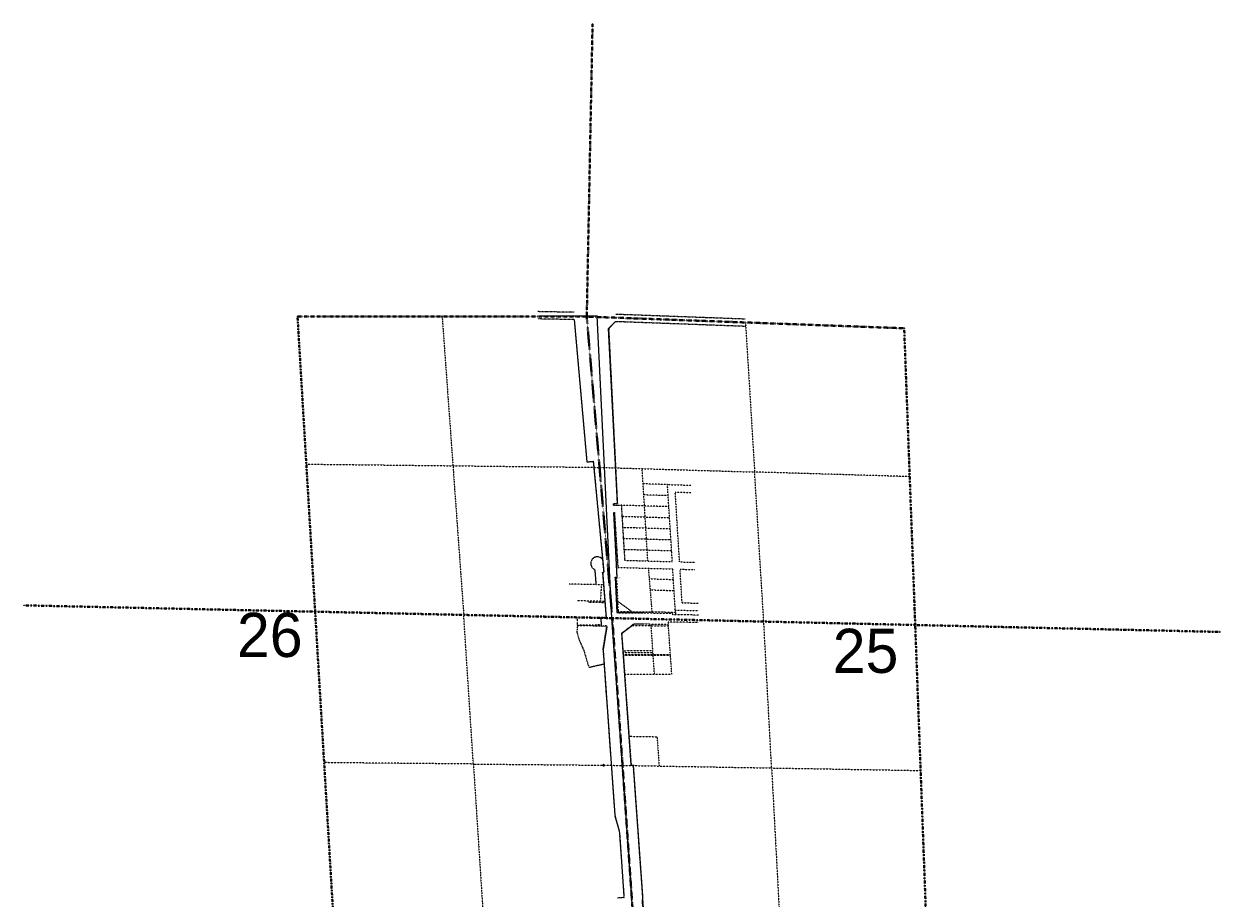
# Model space of a CAD drawing. Extents: x 372764 to 401832, y 96957 to 113289.
# Tile 11 of 11: x 383085 to 393926, y 105371 to 113289. Entities that reach past the tile are written whole.
import ezdxf
from ezdxf.enums import TextEntityAlignment as Align

# ---------------------------------------------------------------- set-up
doc = ezdxf.new("R2010")
doc.units = 0
doc.header["$MEASUREMENT"] = 0
for name, pattern in [('Eease', [0.4, 0.075, -0.05, 0.15, -0.05, 0.075]), ('Epl', [0.775, 0.325, -0.05, 0.025, -0.05, 0.325]), ('Eqtrl', [2.3, 1, -0.05, 0.2, -0.05, 1]), ('Erwl', [0.8, 0.175, -0.05, 0.35, -0.05, 0.175]), ('Esecl', [2.55, 1, -0.05, 0.2, -0.05, 0.2, -0.05, 1]), ('Esixl', [0.8, 0.375, -0.05, 0.375]), ('Euease', [0.6, 0.125, -0.05, 0.25, -0.05, 0.125])]:
    doc.linetypes.add(name, pattern=pattern)
for name, color, linetype, lineweight in [('Default', 7, 'Continuous', 13), ('E_ALI', 51, 'Continuous', 18), ('E_MISCPROP', 31, 'Continuous', 18), ('E_RW_Easement', 230, 'Eease', 25), ('E_RW_EasementUtility', 231, 'Euease', 25), ('E_RW_Existing', 80, 'Erwl', 25), ('E_RW_GP', 231, 'Continuous', 25), ('E_RW_IP', 231, 'Continuous', 25), ('E_RW_SixteenthLine', 231, 'Esixl', 25), ('P_RW_AccessPreviousProject-Diamonds', 1, 'Eaccp', 25), ('P_RW_PropertyConnector', 7, 'Continuous', 40), ('P_RW_PropertyLine', 2, 'Epl', 25), ('P_RW_QuarterLine', 1, 'Eqtrl', 40), ('P_RW_SectionCorner', 1, 'Continuous', 25), ('P_RW_SectionLine', 1, 'Esecl', 40)]:
    doc.layers.add(name, color=color, linetype=linetype, lineweight=lineweight)
doc.styles.add('050_120', font='dgn000.shx', dxfattribs={"height": 5.999988})
doc.styles.add('Style-dot_font5', font='dot_font5.shx')
doc.styles.add('Styledgn000', font='dgn000.shx')
doc.linetypes.add('Eaccp', pattern='A,1e-06,[1,ACCP.shx,S=0.005,R=0,X=0,Y=-0.0145],-0.105', length=0.105001)

# ---------------------------------------------------------------- blocks, each defined once
blk = doc.blocks.new('SEC')
at = {"layer": 'P_RW_SectionCorner'}
for p, q in [((6, 0), (-6, 0)), ((0, 6), (0, -6))]:
    blk.add_line(p, q, dxfattribs=at)
for radius in [9.28, 6.04]:
    blk.add_circle((0, 0), radius, dxfattribs=at)
blk = doc.blocks.new('SEC1')
at = {"layer": 'P_RW_SectionCorner'}
for p, q in [((2, 0), (-2, 0)), ((0, 2), (0, -2))]:
    blk.add_line(p, q, dxfattribs=at)
for radius in [2.32, 1.51]:
    blk.add_circle((0, 0), radius, dxfattribs=at)
blk = doc.blocks.new('SEC4')
at = {"layer": 'P_RW_SectionCorner'}
for p, q in [((2, 0), (-2, 0)), ((0, 2), (0, -2))]:
    blk.add_line(p, q, dxfattribs=at)
for radius in [2.32, 1.51]:
    blk.add_circle((0, 0), radius, dxfattribs=at)
blk = doc.blocks.new('SEC8')
at = {"layer": 'P_RW_SectionCorner'}
for p, q in [((2, 0), (-2, 0)), ((0, 2), (0, -2))]:
    blk.add_line(p, q, dxfattribs=at)
for radius in [2.32, 1.51]:
    blk.add_circle((0, 0), radius, dxfattribs=at)
blk = doc.blocks.new('SEC15')
at = {"layer": 'P_RW_SectionCorner'}
for p, q in [((2, 0), (-2, 0)), ((0, 2), (0, -2))]:
    blk.add_line(p, q, dxfattribs=at)
for radius in [2.32, 1.51]:
    blk.add_circle((0, 0), radius, dxfattribs=at)
blk = doc.blocks.new('SEC19')
at = {"layer": 'P_RW_SectionCorner'}
for p, q in [((2, 0), (-2, 0)), ((0, 2), (0, -2))]:
    blk.add_line(p, q, dxfattribs=at)
for radius in [2.32, 1.51]:
    blk.add_circle((0, 0), radius, dxfattribs=at)
blk = doc.blocks.new('SEC23')
at = {"layer": 'P_RW_SectionCorner'}
for p, q in [((2, 0), (-2, 0)), ((0, 2), (0, -2))]:
    blk.add_line(p, q, dxfattribs=at)
for radius in [2.32, 1.51]:
    blk.add_circle((0, 0), radius, dxfattribs=at)
blk = doc.blocks.new('POST')
at = {"layer": 'E_MISCPROP'}
for radius in [4, 0.5]:
    blk.add_circle((0, 0), radius, dxfattribs=at)
at = {"layer": 'E_MISCPROP', "style": 'Style-dot_font5'}
blk.add_text('POST', height=12, dxfattribs=at).set_placement((10, 0), align=Align.MIDDLE_LEFT)
blk = doc.blocks.new('POST5')
at = {"layer": 'E_RW_GP'}
for radius in [0.5, 0.0625]:
    blk.add_circle((0, 0), radius, dxfattribs=at)
at = {"layer": 'E_RW_GP', "style": 'Styledgn000'}
blk.add_text('POST', height=1.5, dxfattribs=at).set_placement((1, 0), align=Align.MIDDLE_LEFT)
blk = doc.blocks.new('POST6')
at = {"layer": 'E_RW_GP'}
for radius in [0.5, 0.0625]:
    blk.add_circle((0, 0), radius, dxfattribs=at)
at = {"layer": 'E_RW_GP', "style": 'Styledgn000'}
blk.add_text('POST', height=1.5, dxfattribs=at).set_placement((1, 0), align=Align.MIDDLE_LEFT)
blk = doc.blocks.new('POST14')
at = {"layer": 'E_RW_GP'}
for radius in [0.5, 0.0625]:
    blk.add_circle((0, 0), radius, dxfattribs=at)
at = {"layer": 'E_RW_GP', "style": 'Styledgn000'}
blk.add_text('POST', height=1.5, dxfattribs=at).set_placement((1, 0), align=Align.MIDDLE_LEFT)
blk = doc.blocks.new('POST19')
at = {"layer": 'E_RW_GP'}
for radius in [0.5, 0.0625]:
    blk.add_circle((0, 0), radius, dxfattribs=at)
at = {"layer": 'E_RW_GP', "style": 'Styledgn000'}
blk.add_text('POST', height=1.5, dxfattribs=at).set_placement((1, 0), align=Align.MIDDLE_LEFT)
blk = doc.blocks.new('POST21')
at = {"layer": 'E_RW_GP'}
for radius in [0.5, 0.0625]:
    blk.add_circle((0, 0), radius, dxfattribs=at)
at = {"layer": 'E_RW_GP', "style": 'Styledgn000'}
blk.add_text('POST', height=1.5, dxfattribs=at).set_placement((1, 0), align=Align.MIDDLE_LEFT)
blk = doc.blocks.new('POST25')
at = {"layer": 'E_RW_GP'}
for radius in [0.5, 0.0625]:
    blk.add_circle((0, 0), radius, dxfattribs=at)
at = {"layer": 'E_RW_GP', "style": 'Styledgn000'}
blk.add_text('POST', height=1.5, dxfattribs=at).set_placement((1, 0), align=Align.MIDDLE_LEFT)
blk = doc.blocks.new('POST26')
at = {"layer": 'E_RW_GP'}
for radius in [0.5, 0.0625]:
    blk.add_circle((0, 0), radius, dxfattribs=at)
at = {"layer": 'E_RW_GP', "style": 'Styledgn000'}
blk.add_text('POST', height=1.5, dxfattribs=at).set_placement((1, 0), align=Align.MIDDLE_LEFT)
blk = doc.blocks.new('POST29')
at = {"layer": 'E_RW_GP'}
for radius in [0.5, 0.0625]:
    blk.add_circle((0, 0), radius, dxfattribs=at)
at = {"layer": 'E_RW_GP', "style": 'Styledgn000'}
blk.add_text('POST', height=1.5, dxfattribs=at).set_placement((1, 0), align=Align.MIDDLE_LEFT)
blk = doc.blocks.new('POST33')
at = {"layer": 'E_RW_GP'}
for radius in [0.5, 0.0625]:
    blk.add_circle((0, 0), radius, dxfattribs=at)
at = {"layer": 'E_RW_GP', "style": 'Styledgn000'}
blk.add_text('POST', height=1.5, dxfattribs=at).set_placement((1, 0), align=Align.MIDDLE_LEFT)
blk = doc.blocks.new('POST34')
at = {"layer": 'E_RW_GP'}
for radius in [0.5, 0.0625]:
    blk.add_circle((0, 0), radius, dxfattribs=at)
at = {"layer": 'E_RW_GP', "style": 'Styledgn000'}
blk.add_text('POST', height=1.5, dxfattribs=at).set_placement((1, 0), align=Align.MIDDLE_LEFT)
blk = doc.blocks.new('POST35')
at = {"layer": 'E_RW_GP'}
for radius in [0.5, 0.0625]:
    blk.add_circle((0, 0), radius, dxfattribs=at)
at = {"layer": 'E_RW_GP', "style": 'Styledgn000'}
blk.add_text('POST', height=1.5, dxfattribs=at).set_placement((1, 0), align=Align.MIDDLE_LEFT)
blk = doc.blocks.new('POST39')
at = {"layer": 'E_RW_GP'}
for radius in [0.5, 0.0625]:
    blk.add_circle((0, 0), radius, dxfattribs=at)
at = {"layer": 'E_RW_GP', "style": 'Styledgn000'}
blk.add_text('POST', height=1.5, dxfattribs=at).set_placement((1, 0), align=Align.MIDDLE_LEFT)
blk = doc.blocks.new('POST40')
at = {"layer": 'E_RW_GP'}
for radius in [0.5, 0.0625]:
    blk.add_circle((0, 0), radius, dxfattribs=at)
at = {"layer": 'E_RW_GP', "style": 'Styledgn000'}
blk.add_text('POST', height=1.5, dxfattribs=at).set_placement((1, 0), align=Align.MIDDLE_LEFT)
blk = doc.blocks.new('ZOR75')
at = {"layer": 'P_RW_PropertyConnector'}
for p, q in [((-2, 3), (2, 3)), ((2, 3), (-2, -3)), ((-2, -3), (2, -3))]:
    blk.add_line(p, q, dxfattribs=at)
blk.add_point((0, 0), dxfattribs=at)

msp = doc.modelspace()

# ---------------------------------------------------------------- linework, layer by layer
at = {"layer": 'E_ALI', "flags": 128}
msp.add_lwpolyline([(388280.86, 110646.25), (387780.89, 110640.74)], dxfattribs=at)
msp.add_lwpolyline([(388600.57, 105152.5, 0.02029224), (388593.42, 105384.83), (388413.39, 107905.03), (388413.39, 107905.03), (388280.86, 110646.25), (388280.86, 110646.25), (388280.86, 110646.25)], format="xyb", dxfattribs=at)
at = {"layer": 'E_RW_Easement', "ltscale": 0.2}
for p, q in [((388318.22, 108208.73), (388310.28, 108058.87)), ((388198.48, 108049.29), (388197.51, 108061.31)), ((388351.23, 108045.98), (388198.48, 108049.29)), ((388455.56, 108068.16), (388609.68, 107954.71)), ((388317.8, 107839.66), (388101.48, 107844.34)), ((388514.55, 107611.69), (388785.27, 107612.34)), ((388517.01, 107577.25), (388944.6, 107577.68))]:
    msp.add_line(p, q, dxfattribs=at)
at = {"layer": 'E_RW_Easement', "ltscale": 0.2, "flags": 128}
msp.add_lwpolyline([(388517.43, 107571.25), (388945.03, 107571.68)], dxfattribs=at)
at = {"layer": 'E_RW_EasementUtility', "ltscale": 0.2}
for p, q in [((388455.52, 108276.08), (388470.51, 107966.01)), ((388455.54, 108068.45), (388465.53, 108068.93)), ((388470.51, 107966.01), (388989.9, 107961.15)), ((388264.41, 107834.81), (388264.5, 107846.81)), ((388317.37, 107845.67), (388264.5, 107846.81)), ((388595.46, 107839.84), (388926.11, 107836.74))]:
    msp.add_line(p, q, dxfattribs=at)
at = {"layer": 'E_RW_Existing', "ltscale": 0.5}
for p, q in [((388072.37, 110610.87), (387742.25, 110616.86)), ((388071.96, 110676.89), (387743.44, 110682.85)), ((388072.37, 110610.87), (388187.04, 109321.78)), ((388448.1, 110595.05), (389626.99, 110551.79)), ((388449.05, 110661.06), (389622.94, 110617.98)), ((388245.52, 109326.99), (388340.1, 108321.44)), ((388446.83, 108274.24), (388462.61, 107956.09))]:
    msp.add_line(p, q, dxfattribs=at)
at = {"layer": 'E_RW_Existing', "ltscale": 1.000002}
for p, q in [((388384.93, 110531.07), (388448.1, 110595.05)), ((388272.68, 108209.61), (388262.04, 108345.35)), ((388330.16, 108320.96), (388340.1, 108321.44)), ((388330.16, 108320.96), (388362.48, 107907.7))]:
    msp.add_line(p, q, dxfattribs=at)
at = {"layer": 'E_RW_Existing'}
msp.add_line((388187.04, 109321.78), (388245.52, 109326.99), dxfattribs=at)
at = {"layer": 'E_RW_Existing', "ltscale": 0.2}
for p, q in [((389027.71, 108415.94), (388988.31, 109048.46)), ((388467.94, 108366.06), (388965.58, 108351.7)), ((389050.76, 108045.77), (389031.83, 108349.79)), ((389031.83, 108349.79), (389165.97, 108345.92)), ((388338.98, 108208.15), (388272.68, 108209.61)), ((388988.73, 107979.98), (389196.41, 107973.99)), ((389050.76, 108045.77), (389195.95, 108041.59)), ((388312.88, 107908.78), (388318.32, 107832.65)), ((388312.88, 107908.78), (388362.48, 107907.7)), ((388462.61, 107956.09), (388965.31, 107951.38)), ((389199.42, 107934.7), (388966.3, 107935.47)), ((388368.4, 107836.23), (388318.32, 107832.65)), ((388333.7, 107617.28), (388368.4, 107836.23)), ((388614.69, 107854.66), (388503.32, 107768.82)), ((388503.32, 107768.82), (388588.89, 106571.02)), ((388614.69, 107854.66), (388925.04, 107851.75)), ((388333.7, 107617.28), (388440.6, 106120.92)), ((388608.98, 106570.67), (388588.89, 106571.02)), ((388704.25, 105237.06), (388608.98, 106570.67)), ((388440.6, 106120.92), (388481.21, 105973.43)), ((388539.66, 106129.72), (388539.66, 106129.72)), ((388481.21, 105973.43), (388523.97, 105374.96)), ((388523.97, 105374.96), (388464.12, 105370.68))]:
    msp.add_line(p, q, dxfattribs=at)
at = {"layer": 'E_RW_Existing', "ltscale": 0.5, "flags": 128}
for points in [[(388384.93, 110531.07), (388463.67, 108943.94), (388428.71, 108942.2), (388429.28, 108930.78)], [(388429.28, 108930.78), (388499.51, 108928.68)], [(388446.83, 108274.24), (388461.81, 108274.98), (388432.56, 108864.65), (388437.32, 108864.51)], [(388437.33, 108864.46), (388467.9, 108366.06)], [(388499.51, 108928.68), (388530.09, 108430.29)]]:
    msp.add_lwpolyline(points, dxfattribs=at)
at = {"layer": 'E_RW_Existing', "ltscale": 0.2, "flags": 128}
for points in [[(388961.46, 108417.85), (388917.94, 109116.49)], [(388917.94, 109116.49), (389128.34, 109110.42)], [(388988.31, 109048.46), (389128.68, 109044.41)], [(388530.12, 108430.29), (388961.46, 108417.85)], [(389027.71, 108415.94), (389168.07, 108411.89)], [(388988.73, 107979.98), (388965.58, 108351.7)], [(388923.87, 107869.08), (388925.04, 107851.75)], [(389198.15, 107868.17), (388923.87, 107869.08)], [(388966.3, 107935.47), (388965.31, 107951.38)]]:
    msp.add_lwpolyline(points, dxfattribs=at)
at = {"layer": 'E_RW_Existing', "ltscale": 1.000002}
msp.add_arc((388282.46, 108401.77), 60, 39.178886, 250.101314, dxfattribs=at)
at = {"layer": 'E_RW_IP'}
for centre in [(388186.16, 109331.41), (388499.51, 108928.68), (388505.63, 108828.96), (388517.82, 108629.63), (388313.45, 108604.86), (388523.99, 108529.99), (388925.16, 107851.74), (388342.58, 107491.95), (388360.74, 107237.96), (388588.83, 106571.02)]:
    msp.add_circle(centre, 1, dxfattribs=at)
at = {"layer": 'E_RW_SixteenthLine', "ltscale": 0.2}
for p, q in [((386875.75, 110637.84), (386973.51, 109286.76)), ((389624.96, 110584.88), (389707.77, 109230.12)), ((385644.81, 109301.42), (386973.51, 109286.76)), ((386973.51, 109286.76), (387071.26, 107935.68)), ((386973.51, 109286.76), (388302.2, 109272.09)), ((388302.2, 109272.09), (389707.77, 109230.12)), ((389790.58, 107875.36), (389707.77, 109230.12)), ((391113.35, 109188.15), (389707.77, 109230.12)), ((387158.7, 106584.95), (387071.26, 107935.68)), ((389861.56, 106549.17), (389790.58, 107875.36)), ((387158.7, 106584.95), (385806.28, 106597.55)), ((387158.7, 106584.95), (387245.85, 105238.63)), ((387158.7, 106584.95), (388510.86, 106572.35)), ((388510.86, 106572.35), (389861.56, 106549.17)), ((389861.56, 106549.17), (389932.53, 105222.99)), ((389861.56, 106549.17), (391212.25, 106525.99))]:
    msp.add_line(p, q, dxfattribs=at)
at = {"layer": 'P_RW_AccessPreviousProject-Diamonds'}
for p, q in [((388072.38, 110610.26), (388187.04, 109321.78)), ((388384.93, 110531.07), (388448.1, 110595.05)), ((388463.67, 108943.94), (388384.93, 110531.07)), ((388187.04, 109321.78), (388245.52, 109326.99)), ((388245.52, 109326.99), (388340.1, 108321.44)), ((388428.71, 108942.2), (388462.7, 108943.66)), ((388429.28, 108930.78), (388428.71, 108942.2)), ((388461.81, 108274.98), (388432.56, 108864.65)), ((388330.16, 108320.96), (388362.48, 107907.7)), ((388446.83, 108274.24), (388461.81, 108274.98)), ((388462.61, 107956.09), (388446.83, 108274.24)), ((388361.34, 107907.73), (388312.65, 107908.78)), ((388312.9, 107908.33), (388318.18, 107834.37)), ((388705.84, 107953.81), (388459.67, 107956)), ((388320.34, 107832.79), (388368.89, 107836.25)), ((388367.14, 107828.24), (388334.62, 107623.03)), ((388588.38, 106578.19), (388502.83, 107774.7)), ((388503.74, 107769.15), (388612.69, 107853.11)), ((388615.12, 107854.65), (388706.3, 107853.8)), ((388334.01, 107612.7), (388440.49, 106122.21)), ((388615.27, 106570.62), (388594.17, 106570.98)), ((388442.2, 106115.12), (388479.09, 105981.14)), ((388481.87, 105964.01), (388522.94, 105389.14)), ((388522.98, 105374.99), (388465.52, 105370.89))]:
    msp.add_line(p, q, dxfattribs=at)
at = {"layer": 'P_RW_AccessPreviousProject-Diamonds', "flags": 128}
msp.add_lwpolyline([(388703.73, 105240.75), (388693.09, 105326.56), (388693.27, 105390.36), (388608.98, 106570.67)], dxfattribs=at)
at = {"layer": 'P_RW_PropertyLine', "ltscale": 0.2}
for p, q in [((388917.94, 109116.58), (388697.1, 109123.01)), ((388924.18, 109016.35), (388703.26, 109022.79)), ((388505.63, 108829.1), (388936.64, 108816.37)), ((388511.75, 108729.4), (388942.84, 108716.74)), ((388517.87, 108629.7), (388949.05, 108617.11)), ((388523.99, 108529.99), (388955.25, 108517.48)), ((388744.47, 108358.08), (388777.59, 107953.13)), ((388272.67, 108209.72), (388028.38, 108215.01)), ((388752.25, 108262.91), (388971.5, 108256.59)), ((388760.46, 108162.64), (388977.74, 108156.37)), ((388350.27, 108058), (388099.26, 108063.44)), ((388988.73, 107979.98), (388991.51, 107935.39)), ((388101.43, 107838.34), (388101.96, 107913.35)), ((388318.23, 107833.65), (388101.43, 107838.34)), ((388799.65, 107397.79), (388769.12, 107853.21)), ((388945.03, 107571.68), (388925.04, 107851.75)), ((388515.8, 107594.2), (388786.44, 107594.84)), ((388957.47, 107397.4), (388945.03, 107571.68)), ((388569.93, 106836.43), (388823.48, 106832.08)), ((388823.48, 106832.08), (388842.04, 106566.67))]:
    msp.add_line(p, q, dxfattribs=at)
at = {"layer": 'P_RW_PropertyLine', "ltscale": 0.2, "flags": 128}
for points in [[(388715.54, 108822.9), (388688.65, 109260.55)], [(388930.42, 108916.13), (388499.51, 108928.68)], [(388721.66, 108723.23), (388715.54, 108822.9)], [(388727.78, 108623.57), (388721.66, 108723.23)], [(388733.91, 108523.9), (388727.78, 108623.57)], [(388740.03, 108424.23), (388733.91, 108523.9)], [(388101.43, 107838.34), (388096.68, 107782.12)], [(388096.68, 107782.12), (388113.62, 107720.25)], [(388113.62, 107720.25), (388160, 107611.52)], [(388160, 107611.52), (388205.4, 107460.93)], [(388205.4, 107460.93), (388342.64, 107491.97)], [(388529.94, 107398.45), (388957.47, 107397.4)]]:
    msp.add_lwpolyline(points, dxfattribs=at)
at = {"layer": 'P_RW_QuarterLine', "ltscale": 0.2}
for p, q in [((385724.63, 107964.85), (385565, 110638)), ((391063.42, 110532.09), (391163.28, 107844.21)), ((383087.7, 108021.98), (385724.63, 107964.85)), ((388417.89, 107906.5), (385724.63, 107964.85)), ((385887.93, 105230.25), (385724.63, 107964.85)), ((388417.89, 107906.5), (391163.28, 107844.21)), ((391163.28, 107844.21), (391261.23, 105207.78)), ((393923.9, 107781.56), (391163.28, 107844.21))]:
    msp.add_line(p, q, dxfattribs=at)
at = {"layer": 'P_RW_SectionLine', "ltscale": 0.2}
for p, q in [((388238.75, 113286.83), (388186.51, 110637.68)), ((385565, 110638), (388186.51, 110637.68)), ((388186.51, 110637.68), (388417.89, 107906.5)), ((388186.51, 110637.68), (391063.42, 110532.09)), ((388603.84, 105238.21), (388417.89, 107906.5))]:
    msp.add_line(p, q, dxfattribs=at)

# ---------------------------------------------------------------- block references
at = {"lineweight": 13}
for name, p in [('SEC15', (388238.75, 113286.83)), ('SEC4', (385565, 110638)), ('SEC', (388186.51, 110637.68)), ('SEC8', (391063.42, 110532.09)), ('POST14', (388245.87, 109324.98)), ('POST35', (388428.98, 108939.24)), ('POST19', (388329.94, 108320.97)), ('POST', (388446.8, 108274.24)), ('POST6', (388461.52, 108274.54)), ('SEC1', (383087.7, 108021.98)), ('POST40', (388456.64, 108067.72)), ('POST21', (388364.05, 107905.99)), ('SEC23', (388417.89, 107906.5)), ('POST34', (388966.76, 107951.79)), ('POST25', (388368.86, 107834.58)), ('SEC19', (393923.9, 107781.56)), ('POST33', (388378.21, 107020.95)), ('POST29', (388561.33, 106950.36)), ('ZOR75', (388340.3, 106573.59)), ('POST26', (388611.42, 106568.41)), ('POST39', (388481.29, 105973.63)), ('POST5', (388523.7, 105376.25))]:
    msp.add_blockref(name, p, dxfattribs=at)

# ---------------------------------------------------------------- texts
at = {"layer": 'Default', "style": 'Styledgn000'}
for s, p in [('26', (385016.19, 107554.72)), ('25', (390415.69, 107410.11))]:
    msp.add_text(s, height=400, dxfattribs=at).set_placement(p)
at = {"layer": 'E_RW_IP', "width": 1.111111}
for s, rotation, style, p in [('IP 2083', 92.767824, '050_120', (388189.42, 109335.18)), ('IP 2037', 92.767824, '050_120', (388498.41, 108932.23)), ('IP 2038', 92.767824, '050_120', (388504.52, 108832.51)), ('IP 2087', 92.767824, '050_120', (388516.72, 108633.18)), ('IP 2084', 92.767824, '050_120', (388316.26, 108608.69)), ('IP 2086', 92.767824, '050_120', (388522.89, 108533.54)), ('IP', 65.69242, 'Styledgn000', (388924.05, 107855.29)), ('IP 2066', 94.086129, '050_120', (388346.68, 107488.62)), ('IP 2067', 94.086129, '050_120', (388359.63, 107241.51)), ('IP 2074', 94.086129, '050_120', (388587.14, 106572.92))]:
    msp.add_text(s, height=2.025, rotation=rotation, dxfattribs=dict(at, style=style)).set_placement(p)

doc.saveas('drawing.dxf')
